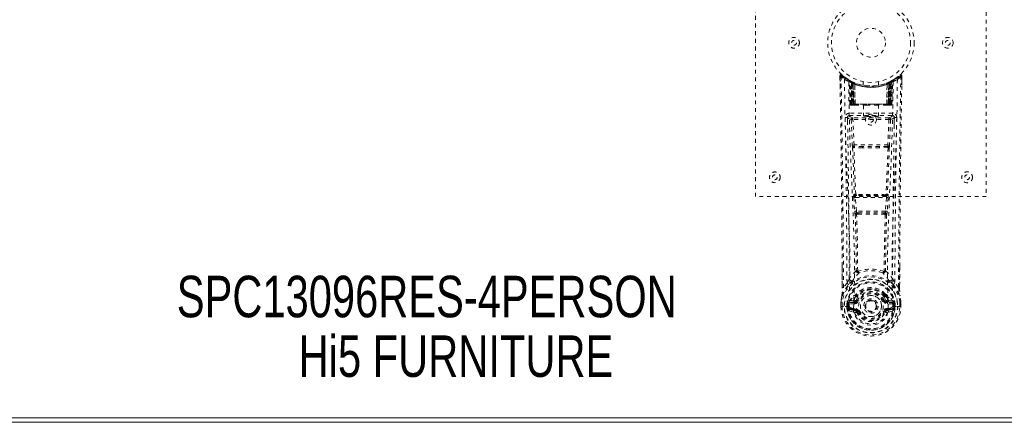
# Model space of a CAD drawing. Header units: inches. Extents: x 16.8 to 112.3, y 43.7 to 73.5.
# Tile 3 of 7: x 42.5 to 68.1, y 43.7 to 54.2. Entities that reach past the tile are written whole.
import ezdxf

# ---------------------------------------------------------------- set-up
doc = ezdxf.new("R2010")
doc.units = ezdxf.units.IN
doc.header["$MEASUREMENT"] = 0
doc.linetypes.add('SLD-Dashed', pattern=[0.075, 0.05, -0.025])
doc.linetypes.add('SLD-Solid', pattern=[0])
doc.layers.add('HI5-SYMBOLTEXT', color=5, linetype='SLD-Solid')
doc.styles.add('SLDTEXTSTYLE0', font='TXT', dxfattribs={"width": 0.75})

# ---------------------------------------------------------------- blocks, each defined once
blk = doc.blocks.new('SW_NOTE_0')
at = {"layer": 'HI5-SYMBOLTEXT', "color": 0, "char_height": 1.08, "attachment_point": 1, "style": 'SLDTEXTSTYLE0'}
for s, insert in [('SPC13096RES-4PERSON', (0, 1.392)), ('Hi5 FURNITURE', (3.169, -0.16))]:
    blk.add_mtext(s, dxfattribs=dict(at, insert=insert))

msp = doc.modelspace()

# ---------------------------------------------------------------- linework, layer by layer
at = {"color": 7, "linetype": 'SLD-Dashed', "lineweight": 0}
for p, q in [((61.595, 49.59), (61.595, 57.59)), ((67.595, 57.59), (67.595, 49.59)), ((63.789, 52.661), (63.788, 52.731)), ((63.788, 52.73), (63.792, 52.5)), ((63.79, 52.731), (63.791, 52.661)), ((63.838, 52.753), (63.849, 52.744)), ((64.027, 52.616), (64.014, 52.623)), ((64.033, 52.611), (64.02, 52.619)), ((64.042, 52.591), (64.028, 52.599)), ((64.049, 51.994), (64.028, 52.599)), ((64.063, 51.994), (64.042, 52.591)), ((64.092, 52.581), (64.045, 52.605)), ((64.129, 52.545), (64.06, 52.58)), ((64.082, 51.965), (64.06, 52.58)), ((64.088, 52.55), (64.101, 52.576)), ((64.088, 52.55), (64.088, 51.994)), ((64.098, 52.546), (64.088, 52.55)), ((64.112, 52.571), (64.097, 52.578)), ((64.098, 52.546), (64.11, 52.572)), ((64.098, 51.994), (64.098, 52.546)), ((64.101, 52.576), (64.11, 52.572)), ((64.102, 52.544), (64.114, 52.57)), ((64.102, 51.994), (64.102, 52.544)), ((64.102, 52.544), (64.111, 52.539)), ((64.111, 52.539), (64.123, 52.565)), ((64.111, 52.539), (64.111, 51.994)), ((64.113, 52.57), (64.112, 52.571)), ((64.12, 52.535), (64.132, 52.562)), ((64.12, 52.535), (64.12, 51.965)), ((64.13, 52.531), (64.12, 52.535)), ((64.129, 52.545), (64.13, 52.544)), ((64.148, 51.965), (64.129, 52.545)), ((64.141, 52.557), (64.13, 52.531)), ((64.13, 52.544), (64.15, 51.965)), ((64.13, 51.965), (64.13, 52.531)), ((64.175, 52.515), (64.176, 52.514)), ((64.179, 51.965), (64.175, 52.515)), ((64.176, 52.514), (64.182, 51.965)), ((64.18, 52.541), (64.179, 52.542)), ((64.395, 52.579), (64.395, 52.482)), ((64.795, 52.482), (64.795, 52.579)), ((65.007, 51.965), (65.013, 52.514)), ((65.011, 52.542), (65.01, 52.541)), ((65.015, 52.515), (65.01, 51.965)), ((65.013, 52.514), (65.015, 52.515)), ((65.04, 51.965), (65.06, 52.544)), ((65.061, 52.545), (65.042, 51.965)), ((65.048, 52.557), (65.058, 52.562)), ((65.058, 52.562), (65.069, 52.535)), ((65.06, 52.544), (65.061, 52.545)), ((65.069, 52.535), (65.06, 52.531)), ((65.06, 52.531), (65.06, 51.965)), ((65.129, 52.58), (65.061, 52.545)), ((65.078, 52.539), (65.066, 52.565)), ((65.069, 51.965), (65.069, 52.535)), ((65.076, 52.57), (65.088, 52.544)), ((65.078, 52.571), (65.077, 52.57)), ((65.144, 52.605), (65.078, 52.571)), ((65.078, 52.539), (65.088, 52.544)), ((65.078, 51.994), (65.078, 52.539)), ((65.079, 52.572), (65.089, 52.576)), ((65.088, 52.544), (65.088, 51.994)), ((65.089, 52.576), (65.101, 52.55)), ((65.101, 52.55), (65.092, 52.546)), ((65.092, 52.546), (65.092, 51.994)), ((65.101, 51.994), (65.101, 52.55)), ((65.108, 51.965), (65.129, 52.58)), ((65.127, 51.994), (65.148, 52.591)), ((65.14, 51.994), (65.161, 52.599)), ((65.145, 52.606), (65.156, 52.612)), ((65.161, 52.599), (65.148, 52.591)), ((65.176, 52.623), (65.162, 52.616)), ((65.233, 52.66), (65.292, 52.704)), ((65.34, 52.744), (65.351, 52.753)), ((65.398, 52.5), (65.401, 52.73)), ((65.399, 52.673), (65.399, 52.731)), ((65.401, 52.731), (65.4, 52.673)), ((64.049, 51.994), (64.063, 51.994)), ((64.088, 51.994), (64.098, 51.994)), ((65.092, 51.994), (64.098, 51.994)), ((64.111, 51.994), (64.102, 51.994)), ((64.111, 51.994), (65.078, 51.994)), ((65.088, 51.994), (65.078, 51.994)), ((65.092, 51.994), (65.101, 51.994)), ((65.127, 51.994), (65.14, 51.994)), ((64.03, 51.756), (64.03, 51.695)), ((65.159, 51.756), (64.03, 51.756)), ((64.082, 51.965), (64.148, 51.965)), ((64.144, 51.965), (64.13, 51.965)), ((64.148, 51.965), (64.15, 51.965)), ((64.15, 51.965), (64.179, 51.965)), ((64.179, 51.965), (64.182, 51.965)), ((64.182, 51.965), (64.478, 51.965)), ((64.4, 51.965), (64.4, 51.679)), ((64.478, 51.965), (64.712, 51.965)), ((64.712, 51.965), (65.007, 51.965)), ((64.79, 51.679), (64.79, 51.965)), ((65.007, 51.965), (65.01, 51.965)), ((65.01, 51.965), (65.04, 51.965)), ((65.042, 51.965), (65.108, 51.965)), ((65.06, 51.965), (65.045, 51.965)), ((65.159, 51.695), (65.159, 51.756)), ((63.989, 51.642), (63.989, 51.456)), ((64.03, 51.695), (65.159, 51.695)), ((64.083, 51.592), (64.11, 50.929)), ((64.128, 51.638), (64.128, 51.593)), ((65.061, 51.638), (64.128, 51.638)), ((64.155, 50.931), (64.128, 51.593)), ((65.061, 51.593), (64.128, 51.593)), ((65.061, 51.593), (65.035, 50.931)), ((65.061, 51.638), (65.061, 51.593)), ((65.106, 51.592), (65.079, 50.929)), ((65.2, 51.456), (65.2, 51.642)), ((65.035, 50.931), (64.155, 50.931)), ((64.373, 50.855), (64.162, 50.865)), ((64.376, 50.888), (64.165, 50.894)), ((64.813, 50.888), (64.376, 50.888)), ((65.024, 50.894), (64.813, 50.888)), ((65.028, 50.865), (64.817, 50.855)), ((67.595, 49.59), (61.595, 49.59)), ((64.148, 49.56), (64.172, 49.207)), ((64.166, 49.654), (64.154, 49.65)), ((64.193, 49.563), (64.997, 49.563)), ((64.216, 49.21), (64.193, 49.563)), ((64.199, 49.608), (64.21, 49.612)), ((64.991, 49.608), (64.199, 49.608)), ((64.997, 49.563), (64.973, 49.21)), ((64.979, 49.612), (64.991, 49.608)), ((65.041, 49.56), (65.018, 49.207)), ((65.024, 49.654), (65.035, 49.65)), ((64.172, 49.207), (64.174, 49.18)), ((64.973, 49.21), (64.216, 49.21)), ((65.018, 49.207), (65.015, 49.18)), ((64.262, 49.129), (64.239, 49.129)), ((64.267, 49.165), (64.241, 49.166)), ((64.267, 49.165), (64.922, 49.165)), ((64.948, 49.166), (64.922, 49.165)), ((64.951, 49.129), (64.928, 49.129)), ((63.848, 47.217), (63.846, 47.785)), ((65.344, 47.772), (65.341, 47.217)), ((63.973, 47.338), (63.878, 47.22)), ((65.311, 47.22), (65.217, 47.338)), ((64.038, 46.869), (64.022, 46.856)), ((64.136, 46.89), (64.038, 46.869)), ((64.205, 47.012), (64.205, 47.006)), ((64.212, 47.039), (64.222, 47.055)), ((64.258, 46.988), (64.217, 46.898)), ((64.217, 46.898), (64.248, 46.885)), ((64.225, 47.005), (64.225, 46.999)), ((64.973, 46.898), (64.931, 46.988)), ((64.941, 46.885), (64.973, 46.898)), ((64.965, 46.999), (64.965, 47.005)), ((64.968, 47.055), (64.977, 47.039)), ((64.973, 46.898), (64.984, 46.88)), ((64.984, 47.012), (64.984, 47.006)), ((65.151, 46.869), (65.053, 46.89)), ((65.151, 46.869), (65.167, 46.856)), ((65.151, 46.869), (65.151, 46.869)), ((63.814, 46.841), (63.814, 46.837)), ((63.814, 46.728), (63.814, 46.837)), ((63.814, 46.728), (63.817, 46.728)), ((63.815, 46.837), (63.815, 46.727)), ((63.861, 46.728), (63.817, 46.728)), ((63.843, 46.837), (63.844, 46.729)), ((63.844, 46.729), (63.844, 46.728)), ((63.881, 46.729), (63.861, 46.728)), ((64.026, 46.729), (63.881, 46.729)), ((63.965, 46.732), (63.965, 46.785)), ((63.965, 46.732), (63.965, 46.732)), ((63.994, 46.784), (63.999, 46.799)), ((63.994, 46.784), (63.994, 46.732)), ((63.999, 46.732), (63.994, 46.732)), ((63.999, 46.799), (63.999, 46.732)), ((64.016, 46.613), (64.138, 46.585)), ((64.022, 46.856), (64.022, 46.856)), ((64.022, 46.856), (64.022, 46.856)), ((64.027, 46.729), (64.026, 46.729)), ((64.032, 46.831), (64.166, 46.86)), ((64.032, 46.831), (64.032, 46.801)), ((64.166, 46.831), (64.032, 46.831)), ((64.166, 46.801), (64.032, 46.801)), ((64.046, 46.679), (64.046, 46.649)), ((64.046, 46.679), (64.166, 46.679)), ((64.166, 46.624), (64.046, 46.649)), ((64.046, 46.649), (64.166, 46.649)), ((64.166, 46.86), (64.166, 46.831)), ((64.166, 46.801), (64.166, 46.831)), ((64.166, 46.679), (64.166, 46.649)), ((64.166, 46.624), (64.166, 46.649)), ((64.751, 46.746), (64.751, 46.74)), ((64.751, 46.74), (64.751, 46.725)), ((65.023, 46.86), (65.157, 46.831)), ((65.023, 46.831), (65.023, 46.86)), ((65.157, 46.831), (65.023, 46.831)), ((65.023, 46.801), (65.023, 46.831)), ((65.157, 46.801), (65.023, 46.801)), ((65.023, 46.679), (65.023, 46.649)), ((65.023, 46.679), (65.144, 46.679)), ((65.144, 46.649), (65.023, 46.624)), ((65.023, 46.624), (65.023, 46.649)), ((65.023, 46.649), (65.144, 46.649)), ((65.047, 46.677), (65.047, 46.676)), ((65.051, 46.585), (65.173, 46.613)), ((65.144, 46.649), (65.144, 46.679)), ((65.157, 46.801), (65.157, 46.831)), ((65.163, 46.729), (65.309, 46.729)), ((65.195, 46.784), (65.191, 46.799)), ((65.191, 46.799), (65.191, 46.732)), ((65.191, 46.732), (65.195, 46.732)), ((65.195, 46.732), (65.195, 46.784)), ((65.225, 46.785), (65.225, 46.732)), ((65.309, 46.729), (65.328, 46.728)), ((65.328, 46.728), (65.372, 46.728)), ((65.346, 46.729), (65.346, 46.837)), ((65.346, 46.728), (65.346, 46.729)), ((65.372, 46.728), (65.375, 46.728)), ((65.374, 46.727), (65.374, 46.837)), ((65.375, 46.728), (65.376, 46.837)), ((65.376, 46.837), (65.376, 46.841)), ((64.248, 46.594), (64.222, 46.583)), ((64.967, 46.583), (64.941, 46.594)), ((64.971, 46.591), (64.967, 46.583))]:
    msp.add_line(p, q, dxfattribs=at)
at = {"color": 7, "linetype": 'SLD-Solid', "lineweight": 15}
for p, q in [((16.963, 43.833), (112.227, 43.833)), ((112.227, 43.833), (16.963, 43.833)), ((112.345, 43.715), (16.845, 43.715))]:
    msp.add_line(p, q, dxfattribs=at)
at = {"color": 7, "linetype": 'SLD-Dashed', "lineweight": 0, "flags": 128}
for points in [[(65.398, 52.731), (65.396, 52.739), (65.393, 52.746), (65.388, 52.753), (65.381, 52.758), (65.374, 52.76), (65.367, 52.761), (65.36, 52.759), (65.353, 52.755)], [(63.878, 47.22), (63.877, 47.99), (63.872, 48.758), (63.865, 49.525), (63.855, 50.29), (63.853, 50.484), (63.85, 50.681), (63.847, 50.851), (63.844, 51.037), (63.843, 51.115), (63.842, 51.196), (63.841, 51.28), (63.84, 51.354), (63.839, 51.374), (63.839, 51.408), (63.838, 51.456), (63.837, 51.518), (63.836, 51.605), (63.834, 51.71), (63.832, 51.834), (63.83, 51.976), (63.828, 52.1), (63.826, 52.198), (63.825, 52.292), (63.821, 52.528), (63.818, 52.731)], [(63.907, 52.637), (63.916, 51.882), (63.935, 51.129), (63.963, 50.379), (63.995, 49.634), (64.025, 48.895), (64.044, 48.163), (64.046, 47.441), (64.027, 46.728)], [(64.143, 46.677), (64.164, 47.389), (64.163, 48.111), (64.143, 48.843), (64.112, 49.581), (64.078, 50.325), (64.048, 51.075), (64.027, 51.827), (64.016, 52.582)], [(64.1, 52.574), (64.078, 52.587), (64.054, 52.6)], [(64.078, 52.588), (64.069, 52.592), (64.065, 52.591), (64.063, 52.585), (64.061, 52.578)], [(64.981, 52.532), (65, 52.538), (65.013, 52.543)], [(65.173, 52.582), (65.163, 51.827), (65.141, 51.075), (65.111, 50.325), (65.077, 49.581), (65.046, 48.843), (65.026, 48.111), (65.025, 47.389), (65.047, 46.677)], [(65.06, 52.531), (65.055, 52.541), (65.052, 52.55), (65.049, 52.555), (65.048, 52.557)], [(65.092, 52.546), (65.087, 52.556), (65.083, 52.564), (65.08, 52.57), (65.079, 52.572)], [(65.282, 52.637), (65.274, 51.882), (65.254, 51.129), (65.226, 50.379), (65.194, 49.634), (65.165, 48.895), (65.145, 48.163), (65.144, 47.441), (65.163, 46.729)], [(65.162, 52.616), (65.16, 52.614), (65.154, 52.611)], [(65.174, 52.622), (65.174, 52.622), (65.176, 52.623)], [(64.088, 51.994), (64.073, 51.994), (64.061, 51.994), (64.052, 51.994), (64.049, 51.994)], [(64.063, 51.994), (64.066, 51.994), (64.075, 51.994), (64.087, 51.994), (64.102, 51.994)], [(65.088, 51.994), (65.102, 51.994), (65.115, 51.994), (65.123, 51.994), (65.127, 51.994)], [(65.14, 51.994), (65.137, 51.994), (65.129, 51.994), (65.116, 51.994), (65.101, 51.994)], [(64.478, 51.965), (64.595, 51.974), (64.712, 51.965)], [(63.985, 51.649), (64.012, 51.62), (64.083, 51.592)], [(64.128, 51.638), (64.057, 51.667), (64.03, 51.695)], [(64.128, 51.593), (64.112, 51.593), (64.098, 51.592), (64.088, 51.592), (64.083, 51.592)], [(65.159, 51.695), (65.132, 51.667), (65.061, 51.638)], [(65.106, 51.592), (65.101, 51.592), (65.091, 51.592), (65.077, 51.593), (65.061, 51.593)], [(65.106, 51.592), (65.177, 51.62), (65.204, 51.649)], [(64.155, 50.931), (64.139, 50.93), (64.125, 50.93), (64.115, 50.929), (64.11, 50.929)], [(64.117, 50.861), (64.141, 50.256), (64.166, 49.654)], [(64.201, 49.649), (64.175, 50.252), (64.151, 50.858)], [(64.817, 50.855), (64.595, 50.855), (64.373, 50.855)], [(64.813, 50.888), (64.595, 50.888), (64.376, 50.888)], [(65.039, 50.858), (65.015, 50.252), (64.989, 49.649)], [(65.072, 50.861), (65.049, 50.256), (65.024, 49.654)], [(65.079, 50.929), (65.075, 50.929), (65.064, 50.93), (65.05, 50.93), (65.035, 50.931)], [(64.193, 49.563), (64.185, 49.562), (64.177, 49.562), (64.17, 49.562), (64.163, 49.561), (64.158, 49.561), (64.153, 49.56), (64.15, 49.56), (64.148, 49.56)], [(64.21, 49.612), (64.202, 49.614), (64.194, 49.616), (64.188, 49.621), (64.185, 49.627), (64.185, 49.633), (64.188, 49.639), (64.193, 49.644), (64.201, 49.649)], [(64.989, 49.649), (64.996, 49.644), (65.002, 49.639), (65.004, 49.633), (65.004, 49.627), (65.001, 49.621), (64.995, 49.616), (64.988, 49.614), (64.979, 49.612)], [(65.041, 49.56), (65.036, 49.56), (65.026, 49.561), (65.012, 49.562), (64.997, 49.563)], [(64.216, 49.21), (64.201, 49.209), (64.187, 49.208), (64.177, 49.208), (64.172, 49.207)], [(65.018, 49.207), (65.013, 49.208), (65.003, 49.208), (64.988, 49.209), (64.973, 49.21)], [(64.187, 49.122), (64.208, 48.39), (64.214, 47.665)], [(64.25, 47.655), (64.244, 48.381), (64.222, 49.115)], [(64.967, 49.115), (64.946, 48.381), (64.94, 47.655)], [(65.003, 49.122), (64.981, 48.39), (64.975, 47.665)], [(63.849, 47.786), (63.849, 47.56), (63.85, 47.218)], [(64.212, 47.658), (64.113, 47.562), (64.032, 47.456)], [(64.212, 47.658), (64.214, 47.647), (64.219, 47.639), (64.224, 47.632), (64.232, 47.628), (64.24, 47.628), (64.247, 47.63), (64.254, 47.635), (64.26, 47.643)], [(64.929, 47.643), (64.935, 47.635), (64.942, 47.63), (64.95, 47.628), (64.958, 47.628), (64.965, 47.632), (64.971, 47.639), (64.975, 47.647), (64.977, 47.658)], [(64.977, 47.658), (65.076, 47.562), (65.158, 47.456)], [(65.34, 47.218), (65.34, 47.592), (65.341, 47.773)], [(64.112, 47.392), (64.121, 47.401), (64.126, 47.407)], [(65.078, 47.392), (65.069, 47.401), (65.064, 47.407)], [(63.839, 47.015), (63.916, 47.172), (64.016, 47.3)], [(63.848, 47.217), (63.848, 47.218), (63.849, 47.218), (63.852, 47.219), (63.855, 47.219), (63.86, 47.219), (63.866, 47.22), (63.872, 47.22), (63.878, 47.22)], [(65.174, 47.3), (65.274, 47.172), (65.35, 47.015)], [(65.341, 47.217), (65.341, 47.218), (65.34, 47.218), (65.338, 47.219), (65.334, 47.219), (65.329, 47.219), (65.323, 47.22), (65.317, 47.22), (65.311, 47.22)], [(63.839, 47.015), (63.825, 46.938), (63.814, 46.841)], [(63.839, 47.015), (63.838, 47.009), (63.837, 47.004)], [(64.038, 46.869), (64.115, 46.951), (64.205, 47.012)], [(64.16, 46.909), (64.148, 46.894), (64.136, 46.89)], [(64.205, 47.006), (64.182, 46.962), (64.16, 46.909)], [(64.205, 47.012), (64.21, 47.035), (64.212, 47.039)], [(64.239, 46.978), (64.229, 46.979), (64.219, 46.983)], [(64.225, 47.005), (64.228, 47.019), (64.236, 47.031)], [(64.227, 46.995), (64.236, 46.989), (64.246, 46.986), (64.253, 46.986), (64.258, 46.988)], [(64.276, 46.874), (64.27, 46.876), (64.265, 46.878), (64.261, 46.88), (64.256, 46.882), (64.253, 46.883), (64.25, 46.884), (64.249, 46.885), (64.248, 46.885)], [(64.914, 46.874), (64.919, 46.876), (64.924, 46.878), (64.929, 46.88), (64.933, 46.882), (64.936, 46.883), (64.939, 46.884), (64.941, 46.885), (64.941, 46.885)], [(64.931, 46.988), (64.936, 46.986), (64.944, 46.986), (64.953, 46.989), (64.963, 46.995)], [(64.971, 46.983), (64.96, 46.979), (64.95, 46.978)], [(64.954, 47.031), (64.961, 47.019), (64.965, 47.005)], [(64.977, 47.039), (64.98, 47.035), (64.984, 47.012)], [(64.984, 47.012), (65.075, 46.951), (65.151, 46.869)], [(64.984, 47.006), (65.008, 46.962), (65.03, 46.909)], [(65.03, 46.909), (65.041, 46.894), (65.053, 46.89)], [(65.352, 47.004), (65.352, 47.009), (65.35, 47.015)], [(65.376, 46.841), (65.364, 46.938), (65.35, 47.015)], [(65.376, 46.837), (65.365, 46.931), (65.352, 47.004)], [(63.814, 46.841), (63.815, 46.841), (63.817, 46.84), (63.82, 46.84), (63.823, 46.839), (63.828, 46.839), (63.833, 46.838), (63.838, 46.838), (63.843, 46.837)], [(63.814, 46.837), (63.814, 46.837), (63.815, 46.837), (63.817, 46.837), (63.821, 46.837), (63.826, 46.837), (63.831, 46.837), (63.837, 46.837), (63.843, 46.837)], [(63.844, 46.728), (63.837, 46.728), (63.831, 46.728), (63.826, 46.728), (63.821, 46.728), (63.818, 46.728), (63.815, 46.728), (63.814, 46.728), (63.814, 46.728)], [(63.994, 46.732), (63.991, 46.732), (63.985, 46.732), (63.975, 46.732), (63.965, 46.732)], [(64.032, 46.801), (64.015, 46.803), (64, 46.81)], [(64.004, 46.662), (64.023, 46.674), (64.046, 46.679)], [(64.022, 46.856), (64.016, 46.85), (64.007, 46.843)], [(64.027, 46.728), (64.043, 46.711), (64.071, 46.695)], [(64.071, 46.695), (64.105, 46.684), (64.143, 46.676)], [(64.143, 46.676), (64.143, 46.676), (64.143, 46.677)], [(64.143, 46.676), (64.147, 46.594), (64.17, 46.513), (64.21, 46.438), (64.266, 46.371), (64.336, 46.317), (64.417, 46.276), (64.504, 46.251), (64.595, 46.243), (64.685, 46.251), (64.773, 46.276), (64.853, 46.317), (64.923, 46.371), (64.979, 46.438), (65.02, 46.513), (65.042, 46.594), (65.047, 46.676)], [(65.047, 46.676), (65.085, 46.684), (65.118, 46.695)], [(65.118, 46.695), (65.146, 46.711), (65.163, 46.728)], [(65.144, 46.679), (65.166, 46.674), (65.186, 46.662)], [(65.19, 46.81), (65.174, 46.803), (65.157, 46.801)], [(65.182, 46.843), (65.176, 46.848), (65.167, 46.856)], [(65.346, 46.837), (65.351, 46.838), (65.357, 46.838), (65.362, 46.839), (65.366, 46.839), (65.37, 46.84), (65.373, 46.84), (65.375, 46.841), (65.376, 46.841)], [(65.346, 46.837), (65.352, 46.837), (65.358, 46.837), (65.364, 46.837), (65.368, 46.837), (65.372, 46.837), (65.375, 46.837), (65.376, 46.837), (65.376, 46.837)], [(65.375, 46.728), (65.376, 46.728), (65.374, 46.728), (65.372, 46.728), (65.368, 46.728), (65.363, 46.728), (65.358, 46.728), (65.352, 46.728), (65.346, 46.728)], [(64.276, 46.606), (64.27, 46.604), (64.265, 46.601), (64.261, 46.599), (64.256, 46.598), (64.253, 46.596), (64.25, 46.595), (64.249, 46.594), (64.248, 46.594)], [(64.914, 46.606), (64.919, 46.604), (64.924, 46.601), (64.929, 46.599), (64.933, 46.598), (64.936, 46.596), (64.939, 46.595), (64.941, 46.594), (64.941, 46.594)], [(64.967, 46.583), (64.969, 46.582), (64.975, 46.58), (64.983, 46.577), (64.993, 46.573), (65.003, 46.568), (65.012, 46.565), (65.018, 46.562), (65.022, 46.56)]]:
    msp.add_lwpolyline(points, dxfattribs=at)
at = {"color": 7, "linetype": 'SLD-Dashed', "lineweight": 0}
for centre, radius in [((64.595, 53.59), 1.125), ((64.595, 53.59), 1.03), ((64.595, 53.59), 0.376), ((62.595, 53.59), 0.14), ((62.595, 53.59), 0.0625), ((66.595, 53.59), 0.14), ((66.595, 53.59), 0.0625), ((64.595, 51.59), 0.141), ((64.595, 51.59), 0.0625), ((62.095, 50.09), 0.14), ((67.095, 50.09), 0.141), ((62.095, 50.09), 0.0625), ((67.095, 50.09), 0.0625), ((64.595, 46.74), 0.7), ((64.595, 46.74), 0.69), ((64.595, 46.74), 0.623), ((64.595, 46.74), 0.32), ((64.595, 46.74), 0.275), ((64.595, 46.74), 0.188), ((64.595, 46.74), 0.156), ((64.595, 46.74), 0.142), ((64.595, 46.74), 0.14), ((64.595, 46.74), 0.138)]:
    msp.add_circle(centre, radius, dxfattribs=at)
for centre, radius, start, end in [((63.818, 52.731), 0.03, 47.8758, 180.865), ((65.371, 52.731), 0.03, 359.1349, 132.1244), ((64.602, 53.642), 1.221, 228.2162, 235.3106), ((63.826, 51.561), 1.171, 90.384, 91.8524), ((-270.918, 46.365), 334.766, 0.24309, 1.07764), ((65.922, 50.837), 2.831, 137.4027, 138.0079), ((64.595, 53.59), 1.158, 227.8872, 312.1137), ((64.592, 53.587), 1.124, 227.9198, 235.3734), ((63.937, 52.637), 0.03, 55.947, 179.9449), ((64.578, 53.821), 1.36, 240.4667, 245.6257), ((64.563, 53.534), 1.064, 234.3729, 244.9427), ((64.595, 53.59), 1.128, 235.3624, 240.5079), ((63.998, 52.598), 0.03, 1.9837, 58.9815), ((64.478, 53.394), 0.9, 238.9472, 239.7562), ((64.057, 52.569), 0.0429, 114.164, 163.0418), ((64.595, 53.621), 1.19, 240.9032, 299.0965), ((64.011, 52.602), 0.02, 342.7427, 49.6234), ((64.012, 52.59), 0.0299, 1.907, 59.7484), ((64.595, 53.589), 1.127, 239.762, 244.7543), ((64.569, 53.206), 0.813, 228.2775, 233.7116), ((64.595, 53.59), 1.128, 240.5082, 299.4918), ((64.566, 53.197), 0.801, 229.1472, 234.5809), ((64.031, 52.579), 0.0299, 1.8054, 60.7937), ((64.595, 53.59), 1.128, 240.828, 245.7608), ((64.57, 53.196), 0.8, 230.4034, 235.7488), ((38.346, 51.308), 25.747, 1.462, 2.8403), ((64.595, 53.589), 1.155, 244.5269, 295.4731), ((64.595, 53.588), 1.155, 245.259, 294.741), ((64.099, 52.544), 0.0297, 1.4794, 64.5359), ((64.1, 52.544), 0.0297, 1.4798, 64.5901), ((64.532, 53.45), 0.975, 244.5423, 247.4774), ((64.546, 53.135), 0.723, 234.8076, 239.0696), ((64.595, 53.588), 1.155, 246.2581, 293.7419), ((64.145, 52.533), 0.0346, 329.0252, 15.0632), ((64.146, 52.532), 0.0347, 329.0973, 15.1372), ((64.595, 53.553), 1.12, 248.0447, 291.9528), ((65.043, 52.532), 0.0345, 164.7148, 211.0452), ((65.044, 52.533), 0.0346, 164.9359, 210.9751), ((64.643, 53.136), 0.724, 300.9318, 305.1906), ((64.595, 53.59), 1.128, 294.2389, 299.1724), ((65.089, 52.544), 0.0297, 115.4085, 178.5215), ((65.09, 52.544), 0.0297, 115.4648, 178.521), ((64.62, 53.196), 0.799, 304.2495, 309.5984), ((64.625, 53.195), 0.8, 305.4126, 310.8592), ((64.62, 53.206), 0.814, 306.2901, 311.7208), ((90.844, 51.308), 25.747, 177.1597, 178.538), ((65.159, 52.579), 0.0299, 119.2063, 178.1946), ((65.157, 52.581), 0.0273, 117.6366, 182.2914), ((65.178, 52.59), 0.0299, 120.2516, 178.0931), ((64.595, 53.59), 1.127, 299.4915, 304.6375), ((65.132, 52.569), 0.0429, 16.9766, 65.8171), ((65.187, 52.599), 0.0264, 119.4144, 183.7831), ((65.191, 52.598), 0.03, 121.0184, 178.0166), ((64.611, 53.823), 1.363, 294.3798, 299.5298), ((64.597, 53.587), 1.124, 304.6265, 312.0807), ((65.252, 52.637), 0.03, 0.0546, 124.0536), ((64.587, 53.641), 1.221, 304.689, 311.7844), ((479.564, 45.491), 414.256, 178.99849, 179.76084), ((401.123, 46.356), 335.782, 178.92194, 179.75832), ((63.36, 50.922), 2.705, 41.9781, 42.6115), ((65.353, 51.051), 1.681, 88.3704, 89.3933), ((64.079, 51.995), 0.03, 181.9955, 269.995), ((64.111, 52.038), 0.0753, 216.3034, 253.1014), ((64.093, 51.995), 0.03, 181.9693, 269.9704), ((64.663, 51.987), 0.575, 179.3857, 182.075), ((64.513, 51.987), 0.415, 179.0177, 183.0161), ((64.694, 51.987), 0.592, 179.4018, 182.014), ((64.54, 51.987), 0.429, 179.0497, 182.9167), ((64.649, 51.987), 0.429, 357.0833, 0.9503), ((64.495, 51.987), 0.592, 357.9866, 0.5979), ((64.677, 51.987), 0.415, 356.9835, 0.9826), ((65.097, 51.995), 0.03, 270.0295, 358.0308), ((65.079, 52.038), 0.0753, 286.8974, 323.6976), ((64.527, 51.987), 0.574, 357.9232, 0.6159), ((65.11, 51.995), 0.03, 270.0052, 358.0041), ((64.03, 51.651), 0.105, 89.9857, 180.8819), ((64.107, 52.144), 0.177, 260.4275, 268.5139), ((65.083, 52.151), 0.185, 271.3842, 279.0463), ((65.159, 51.651), 0.105, 359.1182, 90.0142), ((63.954, 50.794), 0.856, 87.8889, 91.906), ((-225.03, 46.31), 289.004, 0.2037, 1.05858), ((64.03, 51.65), 0.045, 90.0041, 180.9433), ((-226.558, 46.312), 290.592, 0.22541, 1.05233), ((64.128, 51.593), 0.0451, 90.4443, 181.6956), ((65.061, 51.593), 0.0451, 358.2754, 89.5556), ((355.75, 46.312), 290.595, 178.94767, 179.77458), ((65.159, 51.65), 0.045, 359.0562, 89.9975), ((65.236, 50.795), 0.855, 88.0933, 92.1129), ((367.708, 46.162), 302.493, 178.96048, 179.77724), ((64.626, 50.949), 0.516, 182.1914, 189.7876), ((64.161, 50.852), 0.0452, 90.1294, 168.5549), ((64.143, 50.953), 0.0956, 254.3757, 274.7224), ((64.163, 50.876), 0.0216, 94.0686, 235.9984), ((64.161, 50.853), 0.0114, 88.4998, 157.465), ((64.288, 50.94), 0.134, 183.7304, 198.5341), ((64.166, 50.899), 0.00464, 195.4477, 262.756), ((64.273, 50.866), 0.111, 165.386, 180.5153), ((64.455, 50.863), 0.0822, 162.2428, 186.0032), ((64.735, 50.863), 0.0822, 353.9979, 17.7563), ((65.024, 50.898), 0.00459, 276.8343, 344.7689), ((64.917, 50.866), 0.111, 359.5367, 14.701), ((64.901, 50.94), 0.134, 341.4605, 356.2722), ((65.027, 50.876), 0.0216, 304.0014, 85.9315), ((65.028, 50.852), 0.0452, 11.445, 89.8706), ((65.028, 50.854), 0.0114, 22.2092, 91.2723), ((65.046, 50.953), 0.0956, 265.2776, 285.6244), ((64.564, 50.949), 0.515, 350.2084, 357.8099), ((64.336, 49.593), 0.191, 162.6875, 189.9477), ((64.199, 49.653), 0.0451, 183.9461, 269.3367), ((64.211, 49.658), 0.0451, 184.0937, 269.304), ((64.193, 49.715), 0.0668, 245.625, 276.1112), ((64.242, 49.58), 0.052, 146.8553, 198.528), ((64.217, 49.655), 0.0174, 200.0923, 265.474), ((64.22, 49.551), 0.0625, 88.5273, 99.0802), ((64.595, 13.918), 35.722, 89.3919, 90.6082), ((64.251, 49.634), 0.0353, 173.7846, 215.2082), ((64.595, 16.9), 32.715, 89.3471, 90.6533), ((64.939, 49.634), 0.0353, 324.8006, 6.2143), ((64.969, 49.55), 0.0636, 80.9814, 91.4799), ((64.972, 49.656), 0.0183, 275.7853, 338.1191), ((64.979, 49.658), 0.0451, 270.6959, 355.9064), ((64.996, 49.715), 0.0667, 263.8696, 294.4107), ((64.99, 49.653), 0.0451, 270.6633, 356.054), ((64.947, 49.58), 0.0518, 341.391, 33.2256), ((64.853, 49.593), 0.191, 350.0546, 17.3094), ((64.378, 49.194), 0.204, 184.0602, 200.6681), ((64.298, 49.216), 0.0824, 183.6512, 215.4437), ((64.893, 49.215), 0.0808, 324.2196, 356.6876), ((64.811, 49.194), 0.204, 339.3394, 355.9339), ((64.233, 49.122), 0.0464, 92.4764, 179.2399), ((64.216, 49.176), 0.0615, 242.1247, 275.9656), ((64.232, 49.141), 0.0271, 90.6833, 249.4105), ((64.24, 49.111), 0.0186, 94.5939, 165.3535), ((64.24, 49.184), 0.0184, 242.0237, 273.5516), ((64.317, 49.142), 0.0795, 162.802, 189.4336), ((64.323, 49.138), 0.0624, 154.2146, 188.7202), ((64.595, 81.478), 32.351, 269.4099, 270.5901), ((64.595, 82.541), 33.378, 269.4375, 270.5625), ((64.866, 49.138), 0.0623, 351.2587, 25.8064), ((64.95, 49.183), 0.0176, 265.6799, 298.7636), ((64.873, 49.142), 0.0795, 350.5746, 17.2021), ((64.949, 49.111), 0.0186, 14.5348, 85.3466), ((64.956, 49.122), 0.0464, 0.7594, 87.5243), ((64.958, 49.141), 0.0271, 290.5893, 89.3169), ((64.974, 49.176), 0.0615, 264.037, 297.8727), ((64.202, 47.665), 0.0126, 326.4617, 4.1612), ((64.273, 47.662), 0.0607, 184.6227, 287.327), ((64.247, 47.709), 0.0541, 233.0517, 273.235), ((64.264, 47.657), 0.014, 187.7882, 254.3666), ((64.595, 46.73), 0.972, 69.8639, 110.1344), ((64.319, 47.659), 0.0612, 194.8595, 242.431), ((64.595, 46.811), 0.849, 69.0471, 110.9532), ((64.917, 47.662), 0.0607, 252.6731, 355.3772), ((64.87, 47.659), 0.0612, 297.5707, 345.1387), ((64.926, 47.657), 0.014, 285.635, 352.2036), ((64.943, 47.709), 0.0541, 266.765, 306.9488), ((64.988, 47.665), 0.0126, 175.8373, 213.5272), ((64.595, 46.74), 0.787, 7.3679, 172.6321), ((64.595, 46.74), 0.758, 7.3679, 172.6321), ((61.505, 48.651), 2.795, 331.9768, 334.6833), ((65.587, 45.754), 2.205, 131.9956, 135.4494), ((64.093, 47.458), 0.0607, 182.351, 303.2479), ((64.866, 46.955), 0.867, 131.5105, 148.5605), ((64.323, 46.955), 0.868, 31.4423, 48.4864), ((65.097, 47.458), 0.0607, 236.7579, 357.6467), ((63.602, 45.753), 2.206, 44.5514, 48.0026), ((67.684, 48.651), 2.795, 205.3169, 208.0231), ((62.413, 47.184), 1.436, 352.8152, 1.3446), ((58.245, 48.183), 5.715, 348.2053, 350.3), ((64.595, 46.74), 0.632, 4.1187, 175.8813), ((64.224, 47.584), 0.352, 224.3744, 233.6413), ((64.595, 46.74), 0.602, 4.2517, 175.7483), ((64.542, 46.788), 0.417, 111.8216, 140.2638), ((64.595, 46.727), 0.455, 35.9728, 144.0272), ((64.595, 46.698), 0.49, 42.8677, 137.1323), ((64.595, 46.748), 0.413, 35.471, 144.5334), ((64.595, 46.716), 0.504, 65.7104, 114.2903), ((64.647, 46.788), 0.417, 39.7488, 68.1662), ((64.965, 47.584), 0.352, 306.3602, 315.624), ((70.952, 48.184), 5.723, 189.7009, 191.7929), ((66.758, 47.183), 1.417, 178.6002, 187.2427), ((65.079, 46.743), 1.269, 168.1221, 175.7635), ((64.484, 46.592), 0.532, 119.5714, 150.2117), ((64.166, 46.89), 0.0299, 181.6313, 269.1187), ((64.19, 46.914), 0.0308, 189.2243, 329.7579), ((64.161, 46.92), 0.06, 275.0547, 338.6864), ((64.166, 46.92), 0.089, 270, 337.226), ((64.166, 46.92), 0.119, 270, 337.2266), ((64.224, 47.033), 0.0285, 228.7181, 271.1654), ((64.224, 47.027), 0.0285, 228.6827, 271.1418), ((64.235, 47.008), 0.0298, 184.5096, 237.2448), ((63.727, 47.327), 0.6, 325.0645, 326.3817), ((64.251, 47.056), 0.029, 181.3374, 239.0755), ((64.229, 46.999), 0.00483, 175.6494, 234.2811), ((64.239, 47.001), 0.0228, 269.5501, 325.8725), ((64.595, 46.74), 0.376, 22.774, 157.226), ((64.595, 46.74), 0.346, 22.774, 157.226), ((64.595, 46.74), 0.275, 90.0001, 269.9999), ((64.595, 46.74), 0.156, 84.8878, 105.7451), ((64.595, 46.74), 0.275, 270.0001, 89.9999), ((65.023, 46.92), 0.119, 202.7734, 270), ((64.95, 47.001), 0.0228, 214.1426, 270.4738), ((65.023, 46.92), 0.089, 202.774, 270), ((64.939, 47.056), 0.029, 300.9243, 358.6626), ((64.96, 46.999), 0.00483, 305.7219, 4.3467), ((65.524, 47.369), 0.675, 213.6939, 214.865), ((64.965, 47.033), 0.0285, 268.8344, 311.2826), ((64.965, 47.027), 0.0285, 268.8516, 311.3321), ((64.703, 46.59), 0.535, 29.8505, 60.3537), ((64.954, 47.008), 0.0301, 303.0069, 355.3662), ((64.999, 46.914), 0.0308, 210.2893, 350.7375), ((65.024, 46.911), 0.0502, 217.9677, 269.2851), ((65.023, 46.89), 0.0299, 270.8815, 358.3685), ((64.595, 46.74), 0.781, 180.8691, 0), ((64.595, 46.74), 0.781, 180.8627, 359.1373), ((64.595, 46.74), 0.751, 180.8899, 359.1372), ((63.995, 47.386), 0.602, 267.1329, 269.9819), ((64.595, 46.74), 0.63, 180.7178, 359.2822), ((64.595, 46.74), 0.6, 180.7178, 359.2822), ((64.595, 46.74), 0.599, 173.2568, 174.3599), ((64.595, 46.74), 0.596, 180.7437, 187.5062), ((64.122, 46.801), 0.122, 159.7433, 175.7917), ((64.236, 46.693), 0.234, 187.5677, 200.0316), ((64.032, 46.861), 0.0305, 215.6303, 270.5471), ((64.045, 46.619), 0.0298, 88.6104, 192.2807), ((64.595, 46.714), 0.568, 178.4775, 1.5214), ((64.167, 46.594), 0.0301, 91.2004, 198.1677), ((64.166, 46.56), 0.119, 22.7734, 90), ((64.166, 46.56), 0.089, 22.774, 90), ((64.16, 46.557), 0.0676, 22.9299, 84.9726), ((65.023, 46.56), 0.119, 90, 157.2266), ((65.023, 46.56), 0.089, 90, 157.226), ((65.029, 46.557), 0.0676, 95.0428, 150.0535), ((65.023, 46.594), 0.0301, 341.8323, 88.7994), ((65.144, 46.619), 0.0298, 347.7196, 91.3895), ((65.158, 46.861), 0.0305, 269.4527, 324.3699), ((64.954, 46.693), 0.234, 339.9685, 352.4315), ((65.103, 46.809), 0.0866, 0.8474, 23.6179), ((64.595, 46.74), 0.596, 352.4937, 359.2563), ((64.595, 46.74), 0.599, 5.6401, 6.7432), ((65.195, 47.386), 0.602, 270.0181, 272.8671), ((65.193, 45.413), 1.319, 88.6352, 89.928), ((64.129, 46.545), 0.0412, 22.4945, 77.8702), ((65.865, 42.593), 4.315, 112.3794, 113.1689), ((64.595, 46.74), 0.463, 202.774, 337.226), ((64.595, 46.74), 0.404, 202.774, 337.226), ((64.595, 46.74), 0.376, 202.774, 337.226), ((64.595, 46.74), 0.346, 202.774, 337.226), ((65.06, 46.545), 0.0412, 102.1248, 157.5106)]:
    msp.add_arc(centre, radius, start, end, dxfattribs=at)
msp.add_ellipse((64.595, 51.679), major_axis=(0.195, 0), ratio=0.034921, dxfattribs=at)

# ---------------------------------------------------------------- block references
at = {"layer": 'HI5-SYMBOLTEXT', "color": 5}
msp.add_blockref('SW_NOTE_0', (46.54, 46.136), dxfattribs=at)

doc.saveas('drawing.dxf')
